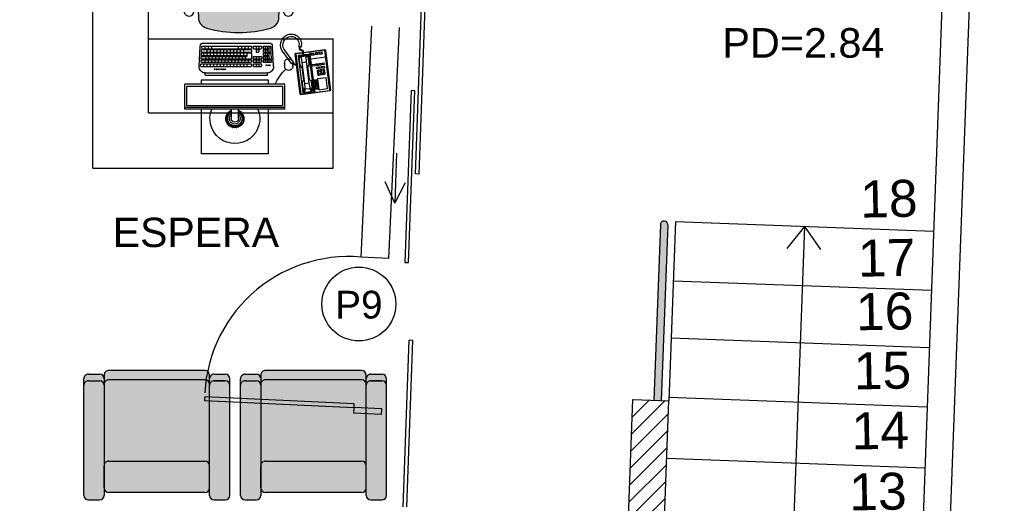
# Model space of a CAD drawing. Header units: inches. Extents: x 340 to 434, y 14 to 254.
# Tile 155 of 182: x 411.3 to 416.63, y 156.32 to 158.93. Entities that reach past the tile are written whole.
import ezdxf

# ---------------------------------------------------------------- set-up
doc = ezdxf.new("R2010")
doc.units = ezdxf.units.IN
doc.header["$MEASUREMENT"] = 0
doc.linetypes.add('HIDDEN2', pattern=[0.1875, 0.125, -0.0625])
for name, color, linetype in [('TJ-CONSTRUIR', 12, 'Continuous'), ('TJ-DEMOLIR', 30, 'HIDDEN2'), ('TJ-ESQUADRIA2', 2, 'Continuous'), ('TJ-GUARDA CORPO', 2, 'Continuous'), ('TJ-MOBILIÁRIO', 2, 'Continuous'), ('TJ-MOBILIÁRIOEXISTENTE', 2, 'Continuous'), ('TJ-PAREDE', 5, 'Continuous'), ('TJ-PILARES', 6, 'Continuous'), ('TJ-PISO', 1, 'Continuous'), ('TJ-TEXTO01', 1, 'Continuous'), ('TJ-TEXTO01 1PARA100', 1, 'Continuous'), ('TJ-TEXTO03 1PARA100', 3, 'Continuous'), ('TJ-TEXTOESQUADRIA', 200, 'Continuous'), ('TJ-VIDRO', 140, 'Continuous')]:
    doc.layers.add(name, color=color, linetype=linetype)
doc.styles.add('ARIAL', font='arial.ttf')
doc.styles.get("Standard").update_dxf_attribs({"font": 'arial.ttf'})

# ---------------------------------------------------------------- blocks, each defined once
blk = doc.blocks.new('SOFÁ 1 LUG')
at = {"layer": 'TJ-MOBILIÁRIO'}
h = blk.add_hatch(color=245, dxfattribs=at)
h.dxf.hatch_style = 1
h.paths.add_polyline_path([(-0.285, 0.015, 0.414214), (-0.31, 0.04), (-0.37, 0.04, 0.414214), (-0.395, 0.015), (-0.395, -0.58, 0.414214), (-0.37, -0.605), (-0.31, -0.605, 0.414214), (-0.285, -0.58)])
h.paths.add_polyline_path([(0.285, -0.025, 0.414214), (0.26, 0), (-0.26, 0, 0.414214), (-0.285, -0.025), (-0.285, -0.145, 0.414214), (-0.26, -0.17), (0.26, -0.17, 0.414214), (0.285, -0.145)])
h.paths.add_polyline_path([(0.395, 0.015, 0.414214), (0.37, 0.04), (0.31, 0.04, 0.414214), (0.285, 0.015), (0.285, -0.58, 0.414214), (0.31, -0.605), (0.37, -0.605, 0.414214), (0.395, -0.58)])
h.paths.add_polyline_path([(0.285, -0.145, -0.414214), (0.26, -0.17), (-0.26, -0.17, -0.414214), (-0.285, -0.145), (-0.285, -0.58), (-0.285, -0.585, 0.414214), (-0.26, -0.61), (0.26, -0.61, 0.414214), (0.285, -0.585)])
h.paths.add_polyline_path([(0.285, -0.585, -0.414214), (0.26, -0.61), (-0.26, -0.61, -0.414214), (-0.285, -0.585), (-0.285, -0.635, 0.414214), (-0.26, -0.66), (0.26, -0.66, 0.414214), (0.285, -0.635)])
h.paths.add_polyline_path([(-0.285, -0.585), (-0.285, -0.58, -0.414214), (-0.31, -0.605), (-0.37, -0.605, -0.414214), (-0.395, -0.58), (-0.395, -0.615, 0.414214), (-0.37, -0.64), (-0.31, -0.64, 0.414214), (-0.285, -0.615)])
h.paths.add_polyline_path([(0.395, -0.615), (0.395, -0.58, -0.414214), (0.37, -0.605), (0.31, -0.605, -0.414214), (0.285, -0.58), (0.285, -0.585), (0.285, -0.615, 0.414214), (0.31, -0.64), (0.37, -0.64, 0.414214)])
for p, q in [((-0.395, 0.015), (-0.395, -0.615)), ((-0.31, 0.04), (-0.37, 0.04)), ((-0.285, 0.015), (-0.285, -0.635)), ((-0.26, 0), (0.26, 0)), ((0.285, -0.635), (0.285, 0.015)), ((0.37, 0.04), (0.31, 0.04)), ((0.395, 0.015), (0.395, -0.615)), ((-0.285, -0.025), (-0.285, -0.145)), ((0.285, -0.025), (0.285, -0.145)), ((0.26, -0.17), (-0.26, -0.17)), ((-0.31, -0.605), (-0.37, -0.605)), ((-0.37, -0.605), (-0.31, -0.605)), ((-0.26, -0.61), (0.26, -0.61)), ((0.37, -0.605), (0.31, -0.605)), ((-0.31, -0.64), (-0.37, -0.64)), ((-0.26, -0.66), (0.26, -0.66)), ((0.37, -0.64), (0.31, -0.64))]:
    blk.add_line(p, q, dxfattribs=at)
for centre, start, end in [((-0.37, 0.015), 90, 180), ((-0.31, 0.015), 0, 90), ((0.31, 0.015), 90, 180), ((0.37, 0.015), 0, 90), ((-0.26, -0.025), 90, 180), ((0.26, -0.025), 0, 90), ((-0.26, -0.145), 180, 270), ((0.26, -0.145), 270, 0), ((-0.37, -0.58), 180, 270), ((-0.37, -0.58), 180, 270), ((-0.31, -0.58), 270, 0), ((-0.31, -0.58), 270, 0), ((-0.26, -0.585), 180, 270), ((-0.26, -0.585), 180, 270), ((0.26, -0.585), 270, 0), ((0.31, -0.58), 180, 270), ((0.37, -0.58), 270, 0), ((-0.37, -0.615), 180, 270), ((-0.31, -0.615), 270, 0), ((-0.26, -0.635), 180, 270), ((0.26, -0.635), 270, 0), ((0.31, -0.615), 180, 270), ((0.37, -0.615), 270, 0)]:
    blk.add_arc(centre, 0.025, start, end, dxfattribs=at)
blk = doc.blocks.new('poltrona diretor giratória')
h = blk.add_hatch(color=20)
h.set_gradient(color1=(255, 63, 0), color2=(255, 63, 0), tint=0.86, name='HEMISPHERICAL')
h.paths.add_polyline_path([(0.2192, -0.3365, 0.030126), (0.2092, -0.2515, 0.112051), (0.1795, -0.168, 0.029573), (0.1748, -0.1625, 0.071823), (0.1505, -0.1482, 0.071429), (0, -0.1266, 0.071429), (-0.1505, -0.1482, 0.071823), (-0.1748, -0.1625, 0.029573), (-0.1795, -0.168, 0.112051), (-0.2092, -0.2515, 0.030126), (-0.2192, -0.3365, 0.026966), (-0.2167, -0.4907, 0.092712), (-0.2134, -0.5016, 0.218944), (-0.1721, -0.5368, 0.069011), (0, -0.5604, 0.069011), (0.1721, -0.5368, 0.218946), (0.2134, -0.5016, 0.102563), (0.2168, -0.4895, 0.026756)])
at = {"layer": 'TJ-MOBILIÁRIO'}
for p, q in [((-0.0388, -0.1022), (-0.0388, -0.128)), ((-0.0361, -0.1021), (-0.0361, -0.1278)), ((0.0363, -0.1021), (0.0363, -0.1278)), ((0.039, -0.1022), (0.039, -0.128)), ((-0.0354, -0.1125), (-0.0354, -0.1277)), ((0.0356, -0.1125), (-0.0354, -0.1125)), ((0.0356, -0.1125), (0.0356, -0.1277)), ((-0.2297, -0.2901, 0), (-0.215, -0.2901, 0)), ((0.215, -0.29, 0), (0.2299, -0.29, 0)), ((-0.2284, -0.3331, 0), (-0.219, -0.3331, 0)), ((0.219, -0.3331, 0), (0.2286, -0.3331, 0))]:
    blk.add_line(p, q, dxfattribs=at)
at = {"layer": 'TJ-MOBILIÁRIO', "linetype": 'Continuous', "ltscale": 25.4}
for p, q in [((-0.3082, -0.3147, 0), (-0.3083, -0.3221, 0)), ((-0.2283, -0.3221, 0), (-0.2284, -0.3147, 0)), ((0.3084, -0.3147, 0), (0.3085, -0.3221, 0))]:
    blk.add_line(p, q, dxfattribs=at)
at = {"layer": 'TJ-MOBILIÁRIO'}
for centre, radius, start, end in [((0, -0.2485), 0.2485, 78.8778, 101.1222), ((0, -0.3411), 0.3164, 52.5531, 127.4469), ((-0.4729, 0.5278), 0.6763, 301.8108, 307.1601), ((-0.0414, -0.0448), 0.0407, 99.1898, 124.2903), ((0.0414, -0.0448), 0.0407, 55.7097, 80.8102), ((0.4729, 0.5278), 0.6763, 232.8399, 238.1892), ((-0.181, -0.0998), 0.015, 139.1833, 180), ((-0.1802, -0.0989), 0.0158, 182.978, 269.4431), ((0, -1.099), 1.0272, 79.2072, 100.7928), ((0, -1.3395), 1.238, 81.623, 98.377), ((0.1802, -0.0989), 0.0158, 270.5569, 357.022), ((0.181, -0.0998), 0.015, 0, 40.8167), ((-0.113, -0.2396), 0.0988, 112.3141, 128.7465), ((0, -0.6615), 0.5349, 89.9995, 106.342), ((0, -0.6615), 0.5349, 73.658, 90.0005), ((0.113, -0.2396), 0.0988, 51.2535, 67.6859), ((-0.0105, -0.2752), 0.2001, 147.6271, 173.2006), ((-0.1305, -0.2048), 0.0612, 136.3456, 143.1214), ((0.1305, -0.2048), 0.0612, 36.8786, 43.6544), ((0.0105, -0.2752), 0.2001, 6.7994, 32.3729), ((0.4905, -0.3769), 0.7109, 169.839, 176.7413), ((-0.4905, -0.3769), 0.7109, 3.2587, 10.161), ((1.2113, -0.3902), 1.4315, 177.8472, 184.0258), ((-1.2113, -0.3902), 1.4315, 355.9742, 2.1528), ((-0.1862, -0.4874), 0.0307, 186.2228, 207.4103), ((-0.1544, -0.4742), 0.065, 204.8741, 254.602), ((0.1544, -0.4742), 0.065, 285.398, 335.1259), ((0.1862, -0.4874), 0.0307, 332.5897, 353.7772), ((-0.0007, 0.0717), 0.6322, 254.3071, 270.046), ((0.0007, 0.0717), 0.6322, 269.954, 285.6929)]:
    blk.add_arc(centre, radius, start, end, dxfattribs=at)
at = {"layer": 'TJ-MOBILIÁRIO', "linetype": 'Continuous', "ltscale": 25.4}
for centre, radius, start, end in [((0.1213, -0.3243, 0), 0.4296, 170.0113, 178.7145), ((-0.2683, -0.2557, 0), 0.034, 9.9832, 170.0168), ((-0.6579, -0.3243, 0), 0.4296, 1.2855, 9.9887), ((0.6581, -0.3243, 0), 0.4296, 170.0113, 178.7145), ((0.2685, -0.2557, 0), 0.034, 9.9832, 170.0168), ((-0.1211, -0.3243, 0), 0.4296, 1.2855, 9.9887), ((0.795, -0.3253, 0), 0.5665, 178.9303, 192.8326), ((0.2592, -0.3251, 0), 0.5675, 179.7013, 192.8268), ((-0.7958, -0.3251, 0), 0.5675, 347.1732, 0.2987), ((-0.259, -0.3251, 0), 0.5675, 347.1732, 0.2987), ((-0.2683, -0.4452, 0), 0.0265, 192.8268, 347.1732), ((0.2685, -0.4452, 0), 0.0265, 192.8268, 347.1732)]:
    blk.add_arc(centre, radius, start, end, dxfattribs=at)
blk = doc.blocks.new('COMPUTER')
at = {"layer": 'TJ-MOBILIÁRIO', "linetype": 'Continuous'}
for p, q in [((0.4653, 0.134), (0.4836, 0.134)), ((0.2336, 0.0906), (0.2336, -0.4494)), ((0.2336, 0.0906), (0.3677, 0.0906)), ((0.3677, 0.0906), (0.3677, -0.4494)), ((0.4836, 0.0897), (0.4653, 0.0897)), ((0.4641, 0.0296), (0.574, 0.0237)), ((0.5905, -0.3503), (0.5905, 0.0072)), ((0.4176, -0.3398), (0.4176, -0.0033)), ((0.4176, -0.0033), (0.4294, -0.0033)), ((0.4294, -0.3398), (0.4294, -0.0033)), ((0.4176, -0.3398), (0.4294, -0.3398)), ((0.4641, -0.3727), (0.574, -0.3668)), ((0.2336, -0.4494), (0.3677, -0.4494))]:
    blk.add_line(p, q, dxfattribs=at)
at = {"layer": 'TJ-MOBILIÁRIO', "color": 1, "linetype": 'Continuous'}
for p, q in [((0.2422, 0.0906), (0.2422, -0.4494)), ((0.2517, 0.0806), (0.2517, -0.4394)), ((0.2517, 0.0806), (0.3556, 0.0806)), ((0.3556, 0.0806), (0.3556, -0.4394)), ((0.4873, -0.0239), (0.4873, 0.0176)), ((0.5005, 0.0047), (0.4873, 0.0047)), ((0.4893, 0.0195), (0.4987, 0.019)), ((0.5005, -0.0239), (0.5005, 0.0171)), ((0.5055, -0.0239), (0.5055, 0.0166)), ((0.537, 0.0047), (0.5055, 0.0047)), ((0.5075, 0.0185), (0.5352, 0.017)), ((0.5187, -0.0239), (0.5187, 0.0047)), ((0.5238, -0.0239), (0.5238, 0.0047)), ((0.537, -0.0239), (0.537, 0.0151)), ((0.5421, -0.0239), (0.5421, 0.0146)), ((0.5735, 0.0047), (0.5421, 0.0047)), ((0.544, 0.0165), (0.5718, 0.015)), ((0.5553, -0.0239), (0.5553, 0.0047)), ((0.5603, -0.0239), (0.5603, 0.0047)), ((0.5735, -0.0239), (0.5735, 0.0131)), ((0.4645, -0.078), (0.4645, -0.0372)), ((0.4777, -0.0502), (0.4645, -0.0502)), ((0.4758, -0.0353), (0.4664, -0.0353)), ((0.4777, -0.078), (0.4777, -0.0372)), ((0.5005, -0.0054), (0.4873, -0.0054)), ((0.5005, -0.0156), (0.4873, -0.0156)), ((0.4873, -0.078), (0.4873, -0.0372)), ((0.5005, -0.0502), (0.4873, -0.0502)), ((0.4986, -0.0257), (0.4892, -0.0257)), ((0.4986, -0.0353), (0.4892, -0.0353)), ((0.5005, -0.078), (0.5005, -0.0372)), ((0.5187, -0.0054), (0.5055, -0.0054)), ((0.5187, -0.0156), (0.5055, -0.0156)), ((0.5055, -0.078), (0.5055, -0.0372)), ((0.5187, -0.0502), (0.5055, -0.0502)), ((0.5169, -0.0257), (0.5074, -0.0257)), ((0.5169, -0.0353), (0.5074, -0.0353)), ((0.5187, -0.078), (0.5187, -0.0372)), ((0.537, -0.0054), (0.5238, -0.0054)), ((0.537, -0.0156), (0.5238, -0.0156)), ((0.5351, -0.0257), (0.5257, -0.0257)), ((0.5553, -0.0054), (0.5421, -0.0054)), ((0.5553, -0.0156), (0.5421, -0.0156)), ((0.5421, -0.0631), (0.5421, -0.052)), ((0.5534, -0.0257), (0.5439, -0.0257)), ((0.5534, -0.0502), (0.5439, -0.0502)), ((0.5553, -0.0631), (0.5553, -0.052)), ((0.5735, -0.0054), (0.5603, -0.0054)), ((0.5735, -0.0156), (0.5603, -0.0156)), ((0.5603, -0.078), (0.5603, -0.0372)), ((0.5735, -0.0502), (0.5603, -0.0502)), ((0.5717, -0.0257), (0.5622, -0.0257)), ((0.5717, -0.0353), (0.5622, -0.0353)), ((0.5735, -0.078), (0.5735, -0.0372)), ((0.4777, -0.065), (0.4645, -0.065)), ((0.4645, -0.3627), (0.4645, -0.0913)), ((0.4758, -0.0798), (0.4664, -0.0798)), ((0.4758, -0.0894), (0.4664, -0.0894)), ((0.4777, -0.3622), (0.4777, -0.0913)), ((0.5005, -0.065), (0.4873, -0.065)), ((0.4873, -0.3607), (0.4873, -0.0913)), ((0.4986, -0.0798), (0.4892, -0.0798)), ((0.4986, -0.0894), (0.4892, -0.0894)), ((0.5005, -0.3602), (0.5005, -0.0913)), ((0.5187, -0.065), (0.5055, -0.065)), ((0.5055, -0.3597), (0.5055, -0.0913)), ((0.5169, -0.0798), (0.5074, -0.0798)), ((0.5351, -0.0894), (0.5074, -0.0894)), ((0.537, -0.3582), (0.537, -0.0913)), ((0.5421, -0.3577), (0.5421, -0.0913)), ((0.5534, -0.065), (0.5439, -0.065)), ((0.5534, -0.0894), (0.5439, -0.0894)), ((0.5553, -0.3572), (0.5553, -0.0913)), ((0.5735, -0.065), (0.5603, -0.065)), ((0.5603, -0.3568), (0.5603, -0.0913)), ((0.5717, -0.0798), (0.5622, -0.0798)), ((0.5717, -0.0894), (0.5622, -0.0894)), ((0.5735, -0.3562), (0.5735, -0.0913)), ((0.1374, -0.1616), (0.1369, -0.1594)), ((0.1419, -0.1571), (0.1441, -0.1549)), ((0.1427, -0.1601), (0.1419, -0.1571)), ((0.1471, -0.1557), (0.1441, -0.1549)), ((0.1455, -0.1497), (0.1448, -0.1471)), ((0.1485, -0.1505), (0.1455, -0.1497)), ((0.1457, -0.161), (0.1479, -0.1587)), ((0.1499, -0.1453), (0.1471, -0.1445)), ((0.1479, -0.1587), (0.1471, -0.1557)), ((0.1485, -0.1505), (0.1507, -0.1483)), ((0.1507, -0.1483), (0.1499, -0.1453)), ((0.1551, -0.1439), (0.1573, -0.1417)), ((0.1559, -0.1469), (0.1551, -0.1439)), ((0.1589, -0.1477), (0.1559, -0.1469)), ((0.1603, -0.1425), (0.1573, -0.1417)), ((0.1587, -0.1364), (0.1586, -0.1361)), ((0.1617, -0.1372), (0.1587, -0.1364)), ((0.1593, -0.1474), (0.1612, -0.1455)), ((0.1612, -0.1455), (0.1603, -0.1425)), ((0.1617, -0.1372), (0.164, -0.135)), ((0.164, -0.135), (0.1636, -0.1337)), ((0.1656, -0.1411), (0.1678, -0.1389)), ((0.1662, -0.1435), (0.1656, -0.1411)), ((0.1708, -0.1397), (0.1678, -0.1389)), ((0.1692, -0.1336), (0.1688, -0.132)), ((0.1722, -0.1344), (0.1692, -0.1336)), ((0.1713, -0.1417), (0.1708, -0.1397)), ((0.1722, -0.1344), (0.1744, -0.1322)), ((0.1744, -0.1322), (0.174, -0.1309)), ((0.176, -0.1383), (0.1782, -0.1361)), ((0.1767, -0.1406), (0.176, -0.1383)), ((0.1813, -0.1369), (0.1782, -0.1361)), ((0.1796, -0.1308), (0.1795, -0.1303)), ((0.1827, -0.1316), (0.1796, -0.1308)), ((0.1821, -0.1399), (0.1813, -0.1369)), ((0.1817, -0.1403), (0.1821, -0.1399)), ((0.1827, -0.1316), (0.184, -0.1303)), ((0.1865, -0.1355), (0.1887, -0.1333)), ((0.1873, -0.1385), (0.1865, -0.1355)), ((0.1903, -0.1393), (0.1873, -0.1385)), ((0.1917, -0.1341), (0.1887, -0.1333)), ((0.1903, -0.1393), (0.1925, -0.1371)), ((0.1925, -0.1371), (0.1917, -0.1341)), ((0.1948, -0.1425), (0.1964, -0.1409)), ((0.1994, -0.1417), (0.1964, -0.1409)), ((0.1969, -0.1327), (0.197, -0.1326)), ((0.1978, -0.1357), (0.1969, -0.1327)), ((0.2008, -0.1365), (0.1978, -0.1357)), ((0.2002, -0.1447), (0.1994, -0.1417)), ((0.2001, -0.1448), (0.2002, -0.1447)), ((0.2008, -0.1365), (0.2025, -0.1348)), ((0.2046, -0.1403), (0.2068, -0.1381)), ((0.2054, -0.1433), (0.2046, -0.1403)), ((0.2084, -0.1441), (0.2054, -0.1433)), ((0.2096, -0.1389), (0.2068, -0.1381)), ((0.207, -0.1494), (0.2069, -0.1493)), ((0.2071, -0.1495), (0.207, -0.1494)), ((0.2084, -0.1441), (0.2106, -0.1419)), ((0.2106, -0.1419), (0.2099, -0.139)), ((0.2123, -0.148), (0.2145, -0.1458)), ((0.2131, -0.151), (0.2123, -0.148)), ((0.2161, -0.1518), (0.2131, -0.151)), ((0.2147, -0.157), (0.2138, -0.1568)), ((0.2175, -0.1466), (0.2145, -0.1458)), ((0.2152, -0.1589), (0.2147, -0.157)), ((0.2161, -0.1518), (0.2183, -0.1496)), ((0.2183, -0.1496), (0.2175, -0.1466)), ((0.2199, -0.1556), (0.2221, -0.1534)), ((0.2207, -0.1586), (0.2199, -0.1556)), ((0.2237, -0.1595), (0.2207, -0.1586)), ((0.2238, -0.1539), (0.2221, -0.1534)), ((0.2237, -0.1595), (0.2258, -0.1574)), ((0.4777, -0.1141), (0.4645, -0.1141)), ((0.4777, -0.1322), (0.4645, -0.1322)), ((0.4777, -0.1502), (0.4645, -0.1502)), ((0.5005, -0.1076), (0.4873, -0.1076)), ((0.5005, -0.1256), (0.4873, -0.1256)), ((0.5005, -0.1437), (0.4873, -0.1437)), ((0.5187, -0.1236), (0.5055, -0.1236)), ((0.5187, -0.1393), (0.5055, -0.1393)), ((0.5187, -0.1574), (0.5055, -0.1574)), ((0.5187, -0.3592), (0.5187, -0.1141)), ((0.537, -0.1141), (0.5187, -0.1141)), ((0.5238, -0.3587), (0.5238, -0.1141)), ((0.537, -0.1322), (0.5238, -0.1322)), ((0.537, -0.1502), (0.5238, -0.1502)), ((0.5553, -0.1322), (0.5421, -0.1322)), ((0.5553, -0.1502), (0.5421, -0.1502)), ((0.5735, -0.1072), (0.5603, -0.1072)), ((0.5735, -0.1252), (0.5603, -0.1252)), ((0.5735, -0.1433), (0.5603, -0.1433)), ((0.133, -0.1737), (0.1346, -0.172)), ((0.1335, -0.1885), (0.1357, -0.1863)), ((0.1343, -0.1915), (0.1335, -0.1886)), ((0.1338, -0.169), (0.1337, -0.169)), ((0.1346, -0.172), (0.1338, -0.169)), ((0.1373, -0.1923), (0.1343, -0.1915)), ((0.1352, -0.1638), (0.1374, -0.1616)), ((0.1352, -0.1638), (0.1352, -0.1637)), ((0.1387, -0.1871), (0.1357, -0.1863)), ((0.1363, -0.178), (0.1385, -0.1758)), ((0.1371, -0.1811), (0.1363, -0.178)), ((0.1401, -0.1819), (0.1371, -0.1811)), ((0.1373, -0.1923), (0.1395, -0.1901)), ((0.1415, -0.1766), (0.1385, -0.1758)), ((0.1395, -0.1901), (0.1387, -0.1871)), ((0.1391, -0.1676), (0.1413, -0.1654)), ((0.1399, -0.1706), (0.1391, -0.1676)), ((0.1398, -0.2051), (0.1405, -0.2044)), ((0.1429, -0.1714), (0.1399, -0.1706)), ((0.1401, -0.1819), (0.1423, -0.1797)), ((0.1435, -0.2052), (0.1405, -0.2044)), ((0.1411, -0.1962), (0.1433, -0.1939)), ((0.1419, -0.1992), (0.1411, -0.1962)), ((0.1443, -0.1662), (0.1413, -0.1654)), ((0.1423, -0.1797), (0.1415, -0.1766)), ((0.1449, -0.2), (0.1419, -0.1992)), ((0.1457, -0.161), (0.1427, -0.1601)), ((0.1429, -0.1714), (0.1436, -0.1707)), ((0.143, -0.2096), (0.1443, -0.2082)), ((0.1457, -0.1946), (0.1433, -0.1939)), ((0.1443, -0.2082), (0.1435, -0.2052)), ((0.1446, -0.1672), (0.1443, -0.1662)), ((0.1449, -0.2), (0.1471, -0.1978)), ((0.1465, -0.2137), (0.1482, -0.2121)), ((0.1471, -0.1978), (0.1471, -0.1977)), ((0.1512, -0.2129), (0.1482, -0.2121)), ((0.1488, -0.2038), (0.1501, -0.2025)), ((0.1496, -0.2068), (0.1488, -0.2038)), ((0.1526, -0.2076), (0.1496, -0.2068)), ((0.152, -0.2159), (0.1512, -0.2129)), ((0.1526, -0.2076), (0.1536, -0.2066)), ((0.1564, -0.2115), (0.1576, -0.2103)), ((0.1572, -0.2145), (0.1564, -0.2115)), ((0.1818, -0.1603), (0.2336, -0.1603)), ((0.2336, -0.1986), (0.1818, -0.1986)), ((0.2067, -0.2109), (0.2064, -0.2099)), ((0.2097, -0.2117), (0.2067, -0.2109)), ((0.2097, -0.2117), (0.2119, -0.2095)), ((0.2111, -0.2065), (0.2103, -0.2063)), ((0.2119, -0.2095), (0.2111, -0.2065)), ((0.2164, -0.2051), (0.2186, -0.2029)), ((0.2172, -0.2081), (0.2164, -0.2051)), ((0.2202, -0.2089), (0.2172, -0.2081)), ((0.2216, -0.2037), (0.2186, -0.2029)), ((0.2202, -0.2089), (0.2224, -0.2067)), ((0.2224, -0.2067), (0.2216, -0.2037)), ((0.4777, -0.1683), (0.4645, -0.1683)), ((0.4777, -0.1864), (0.4645, -0.1864)), ((0.4777, -0.2044), (0.4645, -0.2044)), ((0.5005, -0.1618), (0.4873, -0.1618)), ((0.5005, -0.1798), (0.4873, -0.1798)), ((0.5005, -0.1979), (0.4873, -0.1979)), ((0.5187, -0.1754), (0.5055, -0.1754)), ((0.5187, -0.1935), (0.5055, -0.1935)), ((0.5187, -0.2116), (0.5055, -0.2116)), ((0.537, -0.1683), (0.5238, -0.1683)), ((0.537, -0.1864), (0.5238, -0.1864)), ((0.537, -0.2044), (0.5238, -0.2044)), ((0.5553, -0.1683), (0.5421, -0.1683)), ((0.5553, -0.1864), (0.5421, -0.1864)), ((0.5553, -0.2044), (0.5421, -0.2044)), ((0.5735, -0.1613), (0.5603, -0.1613)), ((0.1505, -0.2174), (0.152, -0.2159)), ((0.1549, -0.2206), (0.1558, -0.2197)), ((0.1588, -0.2205), (0.1558, -0.2197)), ((0.1602, -0.2153), (0.1572, -0.2145)), ((0.1596, -0.2233), (0.1588, -0.2205)), ((0.1602, -0.2153), (0.1622, -0.2134)), ((0.1641, -0.2191), (0.1663, -0.2169)), ((0.1649, -0.2221), (0.1641, -0.2191)), ((0.1679, -0.2229), (0.1649, -0.2221)), ((0.1693, -0.2177), (0.1663, -0.2169)), ((0.1679, -0.2229), (0.1701, -0.2207)), ((0.1701, -0.2207), (0.1693, -0.2177)), ((0.1717, -0.2268), (0.1739, -0.2246)), ((0.172, -0.2276), (0.1717, -0.2268)), ((0.177, -0.2254), (0.1739, -0.2246)), ((0.1753, -0.2193), (0.175, -0.218)), ((0.1784, -0.2201), (0.1753, -0.2193)), ((0.1778, -0.2284), (0.177, -0.2254)), ((0.1777, -0.2285), (0.1778, -0.2284)), ((0.1784, -0.2201), (0.1799, -0.2186)), ((0.1822, -0.224), (0.1844, -0.2218)), ((0.183, -0.227), (0.1822, -0.224)), ((0.186, -0.2278), (0.183, -0.227)), ((0.1874, -0.2226), (0.1844, -0.2218)), ((0.186, -0.2278), (0.1882, -0.2256)), ((0.1882, -0.2256), (0.1874, -0.2226)), ((0.1926, -0.2212), (0.1948, -0.219)), ((0.1934, -0.2242), (0.1926, -0.2212)), ((0.1965, -0.225), (0.1934, -0.2242)), ((0.1979, -0.2198), (0.1948, -0.219)), ((0.1965, -0.225), (0.1987, -0.2228)), ((0.1987, -0.2228), (0.1979, -0.2198)), ((0.1993, -0.2145), (0.1992, -0.2145)), ((0.1993, -0.2145), (0.1993, -0.2145)), ((0.2031, -0.2184), (0.2053, -0.2162)), ((0.2039, -0.2214), (0.2031, -0.2184)), ((0.2064, -0.222), (0.2039, -0.2214)), ((0.2083, -0.217), (0.2053, -0.2162)), ((0.2081, -0.221), (0.2091, -0.22)), ((0.2091, -0.22), (0.2083, -0.217)), ((0.2136, -0.2156), (0.2158, -0.2134)), ((0.2139, -0.2167), (0.2136, -0.2156)), ((0.2171, -0.2137), (0.2158, -0.2134)), ((0.4777, -0.2225), (0.4645, -0.2225)), ((0.4777, -0.2405), (0.4645, -0.2405)), ((0.4777, -0.2586), (0.4645, -0.2586)), ((0.5005, -0.2159), (0.4873, -0.2159)), ((0.5005, -0.234), (0.4873, -0.234)), ((0.5005, -0.2521), (0.4873, -0.2521)), ((0.5187, -0.2296), (0.5055, -0.2296)), ((0.5187, -0.2477), (0.5055, -0.2477)), ((0.5187, -0.2657), (0.5055, -0.2657)), ((0.537, -0.2225), (0.5238, -0.2225)), ((0.537, -0.2405), (0.5238, -0.2405)), ((0.537, -0.2586), (0.5238, -0.2586)), ((0.5553, -0.2225), (0.5421, -0.2225)), ((0.5553, -0.2405), (0.5421, -0.2405)), ((0.5553, -0.2586), (0.5421, -0.2586)), ((0.4777, -0.2767), (0.4645, -0.2767)), ((0.4777, -0.2947), (0.4645, -0.2947)), ((0.4777, -0.3128), (0.4645, -0.3128)), ((0.5005, -0.2701), (0.4873, -0.2701)), ((0.5005, -0.2882), (0.4873, -0.2882)), ((0.5005, -0.3062), (0.4873, -0.3062)), ((0.5187, -0.2838), (0.5055, -0.2838)), ((0.5187, -0.3019), (0.5055, -0.3019)), ((0.537, -0.2767), (0.5238, -0.2767)), ((0.537, -0.2947), (0.5238, -0.2947)), ((0.537, -0.3128), (0.5238, -0.3128)), ((0.5553, -0.2767), (0.5421, -0.2767)), ((0.5553, -0.2947), (0.5421, -0.2947)), ((0.5553, -0.3128), (0.5421, -0.3128)), ((0.5735, -0.3058), (0.5603, -0.3058)), ((0.4777, -0.3308), (0.4645, -0.3308)), ((0.4777, -0.3491), (0.4645, -0.3491)), ((0.4665, -0.3645), (0.4759, -0.364)), ((0.5005, -0.3243), (0.4873, -0.3243)), ((0.5005, -0.3426), (0.4873, -0.3426)), ((0.4893, -0.3626), (0.4987, -0.3621)), ((0.5187, -0.3199), (0.5055, -0.3199)), ((0.5187, -0.338), (0.5055, -0.338)), ((0.5075, -0.3616), (0.517, -0.3611)), ((0.537, -0.3308), (0.5238, -0.3308)), ((0.537, -0.3491), (0.5238, -0.3491)), ((0.5258, -0.3606), (0.5352, -0.3601)), ((0.5553, -0.3308), (0.5421, -0.3308)), ((0.544, -0.3596), (0.5535, -0.3591)), ((0.5735, -0.3239), (0.5603, -0.3239)), ((0.5735, -0.3422), (0.5603, -0.3422)), ((0.5623, -0.3586), (0.5718, -0.3581)), ((0.2517, -0.4394), (0.3556, -0.4394))]:
    blk.add_line(p, q, dxfattribs=at)
at = {"layer": 'TJ-MOBILIÁRIO', "linetype": 'Continuous'}
for points in [[(0.2336, 0), (-0.0087, 0), (-0.0087, -0.36), (0.2336, -0.36)], [(0.3677, -0.36), (0.3913, -0.36), (0.3913, 0), (0.3677, 0)]]:
    blk.add_lwpolyline(points, dxfattribs=at)
at = {"layer": 'TJ-MOBILIÁRIO', "color": 1, "linetype": 'Continuous'}
for centre in [(0.4702, 0.0097), (0.4702, 0.0002), (0.4702, -0.0094), (0.4487, -0.2314), (0.4487, -0.241), (0.4487, -0.2505), (0.4487, -0.2601), (0.4487, -0.2697), (0.4487, -0.2793), (0.4487, -0.2888)]:
    blk.add_circle(centre, 0.0022, dxfattribs=at)
at = {"layer": 'TJ-MOBILIÁRIO', "linetype": 'Continuous'}
for centre, radius, start, end in [((0.4653, 0.1119), 0.0222, 65.5382, 294.4618), ((0.4836, 0.1119), 0.0222, 245.5382, 114.4618), ((0.4624, -0.0033), 0.033, 86.9059, 180), ((0.574, 0.0072), 0.0165, 0, 90), ((0.1818, -0.1794), 0.135, 67.4598, 292.5402), ((0.4624, -0.3398), 0.033, 180, 273.0941), ((0.574, -0.3503), 0.0165, 270, 0)]:
    blk.add_arc(centre, radius, start, end, dxfattribs=at)
at = {"layer": 'TJ-MOBILIÁRIO', "color": 1, "linetype": 'Continuous'}
for centre, radius, start, end in [((0.4892, 0.0176), 0.00187, 86.9059, 180), ((0.4986, 0.0171), 0.00187, 360, 86.9059), ((0.5074, 0.0166), 0.00187, 86.9059, 180), ((0.5351, 0.0151), 0.00187, 360, 86.9059), ((0.5439, 0.0146), 0.00187, 86.9059, 180), ((0.5717, 0.0131), 0.00187, 360, 86.9059), ((0.4664, -0.0372), 0.00187, 90, 180), ((0.4758, -0.0372), 0.00187, 360, 90), ((0.4892, -0.0239), 0.00187, 180, 270), ((0.4892, -0.0372), 0.00187, 90, 180), ((0.4986, -0.0239), 0.00187, 270, 360), ((0.4986, -0.0372), 0.00187, 360, 90), ((0.5074, -0.0239), 0.00187, 180, 270), ((0.5074, -0.0372), 0.00187, 90, 180), ((0.5169, -0.0239), 0.00187, 270, 360), ((0.5169, -0.0372), 0.00187, 360, 90), ((0.5257, -0.0239), 0.00187, 180, 270), ((0.5351, -0.0239), 0.00187, 270, 360), ((0.5439, -0.0239), 0.00187, 180, 270), ((0.5439, -0.052), 0.00187, 90, 180), ((0.5534, -0.0239), 0.00187, 270, 360), ((0.5534, -0.052), 0.00187, 360, 90), ((0.5622, -0.0239), 0.00187, 180, 270), ((0.5622, -0.0372), 0.00187, 90, 180), ((0.5717, -0.0239), 0.00187, 270, 360), ((0.5717, -0.0372), 0.00187, 360, 90), ((0.4664, -0.078), 0.00187, 180, 270), ((0.4664, -0.0913), 0.00187, 90, 180), ((0.4758, -0.078), 0.00187, 270, 360), ((0.4758, -0.0913), 0.00187, 360, 90), ((0.4892, -0.078), 0.00187, 180, 270), ((0.4892, -0.0913), 0.00187, 90, 180), ((0.4986, -0.078), 0.00187, 270, 360), ((0.4986, -0.0913), 0.00187, 360, 90), ((0.5074, -0.078), 0.00187, 180, 270), ((0.5074, -0.0913), 0.00187, 90, 180), ((0.5169, -0.078), 0.00187, 270, 360), ((0.5351, -0.0913), 0.00187, 360, 90), ((0.5439, -0.0631), 0.00187, 180, 270), ((0.5439, -0.0913), 0.00187, 90, 180), ((0.5534, -0.0631), 0.00187, 270, 360), ((0.5534, -0.0913), 0.00187, 360, 90), ((0.5622, -0.078), 0.00187, 180, 270), ((0.5622, -0.0913), 0.00187, 90, 180), ((0.5717, -0.078), 0.00187, 270, 360), ((0.5717, -0.0913), 0.00187, 360, 90), ((0.1818, -0.1794), 0.0492, 22.9581, 337.0419), ((0.1818, -0.1794), 0.0392, 29.3143, 330.6857), ((0.1818, -0.1794), 0.0292, 41.0987, 318.9013), ((0.1818, -0.1794), 0.0192, 90, 270), ((0.4664, -0.3627), 0.00187, 180, 273.0941), ((0.4758, -0.3622), 0.00187, 273.0941, 360), ((0.4892, -0.3607), 0.00187, 180, 273.0941), ((0.4986, -0.3602), 0.00187, 273.0941, 360), ((0.5074, -0.3597), 0.00187, 180, 273.0941), ((0.5169, -0.3592), 0.00187, 273.0941, 360), ((0.5257, -0.3587), 0.00187, 180, 273.0941), ((0.5351, -0.3582), 0.00187, 273.0941, 360), ((0.5439, -0.3577), 0.00187, 180, 273.0941), ((0.5534, -0.3572), 0.00187, 273.0941, 360), ((0.5622, -0.3568), 0.00187, 180, 273.0941), ((0.5717, -0.3562), 0.00187, 273.0941, 360)]:
    blk.add_arc(centre, radius, start, end, dxfattribs=at)
blk.add_open_spline([(0.3677, 0.0387), (0.3991, 0.0524), (0.4272, 0.0715), (0.4497, 0.0961)], degree=3, dxfattribs=at)
blk = doc.blocks.new('TELEFONE')
at = {"color": 253}
for p, q in [((-0.0841, 0.2191), (-0.0841, 0)), ((-0.1508, 0.1528), (-0.1436, 0.1528)), ((-0.1009, 0.1528), (-0.0905, 0.1528)), ((-0.1508, 0.0738), (-0.1389, 0.0738)), ((-0.1056, 0.0738), (-0.0905, 0.0738)), ((-0.0032, 0.0381), (-0.0841, 0.0381)), ((-0.0794, 0.0175), (-0.0778, 0.0159)), ((-0.0778, 0.0095), (-0.0794, 0.0079)), ((-0.0651, 0.0159), (-0.0635, 0.0175)), ((-0.0651, 0.0095), (-0.0635, 0.0079)), ((-0.0572, 0.0175), (-0.0556, 0.0159)), ((-0.0556, 0.0095), (-0.0572, 0.0079)), ((-0.0429, 0.0159), (-0.0413, 0.0175)), ((-0.0429, 0.0095), (-0.0413, 0.0079)), ((-0.0349, 0.0175), (-0.0333, 0.0159)), ((-0.0333, 0.0095), (-0.0349, 0.0079)), ((-0.0206, 0.0159), (-0.0191, 0.0175)), ((-0.0191, 0.0079), (-0.0206, 0.0095))]:
    blk.add_line(p, q, dxfattribs=at)
at = {"color": 1}
for p, q in [((-0.1479, 0.2055), (-0.136, 0.1919)), ((-0.1415, 0.2119), (-0.1328, 0.1951)), ((-0.1355, 0.1647), (-0.1089, 0.1647)), ((-0.1116, 0.1951), (-0.103, 0.2119)), ((-0.1084, 0.1919), (-0.0966, 0.2055)), ((-0.1904, 0.049), (-0.2263, -0.0154)), ((-0.1794, 0.0429), (-0.2156, -0.0222)), ((-0.186, 0.0502), (-0.1806, 0.0472)), ((-0.136, 0.0225), (-0.1479, 0.0207)), ((-0.1328, 0.0192), (-0.1415, 0.0143)), ((-0.1355, 0.0496), (-0.1089, 0.0496)), ((-0.1116, 0.0192), (-0.103, 0.0143)), ((-0.1084, 0.0225), (-0.0966, 0.0207)), ((-0.1331, -0.0323), (-0.1386, -0.0352))]:
    blk.add_line(p, q, dxfattribs=at)
for points in [[(-0.1202, -0.0032), (-0.0032, -0.0032), (0, 0), (0, 0.2191), (-0.0032, 0.2223), (-0.1619, 0.2223), (-0.1651, 0.2191), (-0.1651, 0), (-0.1619, -0.0032), (-0.1242, -0.0032)], [(-0.1619, 0.2223), (-0.1619, 0.2191), (-0.1651, 0.2191)], [(-0.0032, 0.2223), (-0.0032, 0.2191), (0, 0.2191)], [(-0.1619, -0.0032), (-0.1619, 0), (-0.1651, 0)], [(-0.0032, -0.0032), (-0.0032, 0), (0, 0)]]:
    blk.add_lwpolyline(points, dxfattribs=at)
at = {"color": 253}
blk.add_lwpolyline([(-0.1242, 0), (-0.1619, 0), (-0.1619, 0.2191), (-0.0032, 0.2191), (-0.0032, 0), (-0.1202, 0)], dxfattribs=at)
blk.add_lwpolyline([(-0.1246, 0.0111), (-0.1476, 0.0111, -0.414214), (-0.1508, 0.0143), (-0.1508, 0.2119, -0.414214), (-0.1476, 0.2151), (-0.0937, 0.2151, -0.414214), (-0.0905, 0.2119), (-0.0905, 0.0143, -0.414214), (-0.0937, 0.0111), (-0.1199, 0.0111)], format="xyb", dxfattribs=at)
at = {"color": 1}
for points in [[(-0.1246, 0.0143), (-0.1415, 0.0143, -0.415494), (-0.1479, 0.0207), (-0.1477, 0.0633, -0.197108), (-0.1468, 0.0655), (-0.1396, 0.0727, 0.198243), (-0.1387, 0.0749), (-0.1387, 0.1456, 0.170212), (-0.1394, 0.1476), (-0.147, 0.1571, -0.169189), (-0.1477, 0.1591), (-0.1479, 0.2055, -0.415379), (-0.1415, 0.2119), (-0.103, 0.2119, -0.415379), (-0.0966, 0.2055), (-0.0968, 0.1591, -0.169189), (-0.0975, 0.1571), (-0.1051, 0.1476, 0.170212), (-0.1058, 0.1456), (-0.1058, 0.0749, 0.198243), (-0.1048, 0.0727), (-0.0977, 0.0655, -0.197108), (-0.0968, 0.0633), (-0.0966, 0.0207, -0.415494), (-0.103, 0.0143), (-0.1199, 0.0143)], [(-0.1376, -0.0347), (-0.1391, -0.0317, -0.479112), (-0.1283, -0.0142, 0.395392), (-0.1242, -0.0098), (-0.1242, 0.0007)], [(-0.1341, -0.0328), (-0.1355, -0.0301, -0.467761), (-0.1279, -0.0181, 0.39019), (-0.1202, -0.0098), (-0.1202, 0.0007)]]:
    blk.add_lwpolyline(points, format="xyb", dxfattribs=at)
for points in [[(-0.1328, 0.0192, -0.419696), (-0.136, 0.0225), (-0.1355, 0.0496), (-0.1355, 0.1647), (-0.136, 0.1919, -0.419696), (-0.1328, 0.1951), (-0.1116, 0.1951, -0.419696), (-0.1084, 0.1919), (-0.1089, 0.1647), (-0.1089, 0.0496), (-0.1084, 0.0225, -0.419696), (-0.1116, 0.0192)], [(-0.1246, 0.0007), (-0.1246, 0.0156, -1), (-0.1199, 0.0156), (-0.1199, 0.0007)]]:
    blk.add_lwpolyline(points, format="xyb", close=True, dxfattribs=at)
at = {"color": 253}
for points in [[(-0.0667, 0.2042), (-0.0794, 0.2042), (-0.0794, 0.1993), (-0.0667, 0.1993)], [(-0.0667, 0.1898), (-0.0794, 0.1898), (-0.0794, 0.1947), (-0.0667, 0.1947)], [(-0.0667, 0.1803), (-0.0794, 0.1803), (-0.0794, 0.1851), (-0.0667, 0.1851)], [(-0.0667, 0.1756), (-0.0794, 0.1756), (-0.0794, 0.1707), (-0.0667, 0.1707)], [(-0.0667, 0.1661), (-0.0794, 0.1661), (-0.0794, 0.1612), (-0.0667, 0.1612)], [(-0.0619, 0.208), (-0.0159, 0.208), (-0.0159, 0.1492), (-0.0619, 0.1492)], [(-0.0667, 0.1566), (-0.0794, 0.1566), (-0.0794, 0.1517), (-0.0667, 0.1517)], [(-0.0587, 0.1296), (-0.0492, 0.1296), (-0.0492, 0.1203), (-0.0587, 0.1203)], [(-0.0587, 0.1121), (-0.0492, 0.1121), (-0.0492, 0.1029), (-0.0587, 0.1029)], [(-0.0429, 0.1296), (-0.0333, 0.1296), (-0.0333, 0.1203), (-0.0429, 0.1203)], [(-0.0429, 0.1121), (-0.0333, 0.1121), (-0.0333, 0.1029), (-0.0429, 0.1029)], [(-0.027, 0.1296), (-0.0175, 0.1296), (-0.0175, 0.1203), (-0.027, 0.1203)], [(-0.027, 0.1121), (-0.0175, 0.1121), (-0.0175, 0.1029), (-0.027, 0.1029)], [(-0.081, 0.0679), (-0.0683, 0.0679), (-0.0683, 0.0772), (-0.081, 0.0772)], [(-0.0587, 0.0854), (-0.0492, 0.0854), (-0.0492, 0.0947), (-0.0587, 0.0947)], [(-0.0587, 0.0679), (-0.0492, 0.0679), (-0.0492, 0.0772), (-0.0587, 0.0772)], [(-0.0429, 0.0854), (-0.0333, 0.0854), (-0.0333, 0.0947), (-0.0429, 0.0947)], [(-0.0429, 0.0679), (-0.0333, 0.0679), (-0.0333, 0.0772), (-0.0429, 0.0772)], [(-0.027, 0.0854), (-0.0175, 0.0854), (-0.0175, 0.0947), (-0.027, 0.0947)], [(-0.027, 0.0679), (-0.0175, 0.0679), (-0.0175, 0.0772), (-0.027, 0.0772)], [(-0.0794, 0.0175), (-0.0635, 0.0175), (-0.0635, 0.0079), (-0.0794, 0.0079)], [(-0.0778, 0.0159), (-0.0651, 0.0159), (-0.0651, 0.0095), (-0.0778, 0.0095)], [(-0.0572, 0.0175), (-0.0413, 0.0175), (-0.0413, 0.0079), (-0.0572, 0.0079)], [(-0.0556, 0.0159), (-0.0429, 0.0159), (-0.0429, 0.0095), (-0.0556, 0.0095)], [(-0.0349, 0.0175), (-0.0191, 0.0175), (-0.0191, 0.0079), (-0.0349, 0.0079)], [(-0.0333, 0.0159), (-0.0206, 0.0159), (-0.0206, 0.0095), (-0.0333, 0.0095)]]:
    blk.add_lwpolyline(points, close=True, dxfattribs=at)
at = {"color": 1}
for centre, radius, start, end in [((-0.161, 0.0321), 0.0299, 97.9594, 143.8908), ((-0.161, 0.0321), 0.0259, 99.1969, 142.807), ((-0.1876, 0.0474), 0.00319, 60.8746, 150.8746), ((-0.1822, 0.0444), 0.00319, 330.8746, 60.8746), ((-0.1772, -0.0501), 0.0601, 144.7235, 257.3747), ((-0.1772, -0.0501), 0.0475, 143.9541, 257.3747), ((-0.1785, -0.0557), 0.0544, 257.3747, 23.6691), ((-0.1785, -0.0557), 0.0418, 257.3747, 23.1732), ((-0.1372, -0.038), 0.00319, 117.2452, 203.1732), ((-0.1316, -0.0352), 0.00319, 23.6691, 117.2452)]:
    blk.add_arc(centre, radius, start, end, dxfattribs=at)

msp = doc.modelspace()

# ---------------------------------------------------------------- hatches: boundary and pattern name
at = {"layer": 'TJ-CONSTRUIR'}
h = msp.add_hatch(color=256, dxfattribs=at)
h.dxf.hatch_style = 1
h.paths.add_polyline_path([(414.8053, 157.8231, 0.414214), (414.7861, 157.8439, 0.414214), (414.7653, 157.8246), (414.73, 156.8751), (414.77, 156.8736)])
at = {"layer": 'TJ-PILARES'}
h = msp.add_hatch(dxfattribs=at)
h.set_pattern_fill('ANSI31', color=8, scale=0.5)
h.paths.add_polyline_path([(408.6504, 147.2743), (408.2404, 147.2743), (408.2404, 147.0193), (408.6504, 147.0193)])
h.paths.add_polyline_path([(412.6186, 147.1089), (412.4237, 147.1161), (412.3866, 146.1168), (412.5814, 146.1096)])
h.paths.add_polyline_path([(408.3951, 156.8793), (408.1751, 156.8793), (408.1751, 156.2593), (408.3951, 156.2593)])
h.paths.add_polyline_path([(414.81, 156.8721), (414.6151, 156.8793), (414.5916, 156.2448), (414.7864, 156.2375)])
h.paths.add_polyline_path([(414.698, 153.7241), (414.4981, 153.7315), (414.4747, 153.1019), (414.6746, 153.0945)])
h.paths.add_polyline_path([(408.7958, 153.4693), (408.1708, 153.4693), (408.171, 153.2743), (408.796, 153.2743)])
h.paths.add_polyline_path([(408.8069, 150.3943), (408.8064, 150.3943), (408.8064, 150.4343), (408.1664, 150.4343), (408.1688, 150.2443), (408.8088, 150.2443)])
h.paths.add_polyline_path([(413.0603, 149.8745), (412.3962, 149.9077), (412.3908, 149.8004), (413.0549, 149.7671)])
h.paths.add_polyline_path([(413.0665, 149.9968), (412.4023, 150.0301), (412.3962, 149.9077), (413.0603, 149.8745)])
h.paths.add_polyline_path([(413.5712, 159.7793), (413.0112, 159.7793), (413.0112, 159.6293), (413.5712, 159.6293)])
h.paths.add_polyline_path([(408.8112, 159.7793), (408.1912, 159.7793), (408.1912, 159.6293), (408.8112, 159.6293)])

# ---------------------------------------------------------------- linework, layer by layer
at = {"layer": 'TJ-DEMOLIR', "ltscale": 10}
for p, q in [((413.1462, 157.6493), (413.2381, 159.6293)), ((413.2961, 157.6423), (413.3883, 159.6293)), ((413.2961, 157.6423), (413.1462, 157.6493)), ((413.1071, 156.8052), (413.1085, 156.8352)), ((413.2569, 156.7982), (413.1071, 156.8052)), ((413.2583, 156.8282), (413.1085, 156.8352)), ((413.2569, 156.7982), (413.2583, 156.8282))]:
    msp.add_line(p, q, dxfattribs=at)
msp.add_lwpolyline([(412.2993, 156.8727), (413.1085, 156.8352), (413.1094, 156.8551), (412.3003, 156.8927)], close=True, dxfattribs=at)
msp.add_arc((413.0788, 156.8727), 0.7795, 85.0391, 180, dxfattribs=at)
at = {"layer": 'TJ-ESQUADRIA2', "color": 1, "linetype": 'Continuous'}
for p, q in [((413.3374, 158.2116), (413.3276, 157.9407)), ((413.3276, 157.9407), (413.2771, 158.0567)), ((413.3276, 157.9407), (413.3863, 158.0528))]:
    msp.add_line(p, q, dxfattribs=at)
at = {"layer": 'TJ-GUARDA CORPO'}
for p, q in [((414.7653, 157.8246), (414.73, 156.8751)), ((414.8053, 157.8231), (414.77, 156.8736)), ((414.7861, 157.8439), (414.7861, 157.8439))]:
    msp.add_line(p, q, dxfattribs=at)
for start, end in [(87.8711, 177.8711), (357.8711, 87.8711)]:
    msp.add_arc((414.7853, 157.8239), 0.02, start, end, dxfattribs=at)
at = {"layer": 'TJ-MOBILIÁRIO'}
for p, q in [((411.6958, 158.1293), (411.6958, 159.6293)), ((411.9958, 158.4293), (411.9958, 159.6293)), ((411.9958, 158.4293), (412.9958, 158.4293)), ((412.9958, 158.1293), (412.9958, 158.4293)), ((411.6958, 158.1293), (412.9958, 158.1293))]:
    msp.add_line(p, q, dxfattribs=at)
at = {"layer": 'TJ-MOBILIÁRIO', "color": 1}
for p in [(411.9958, 158.8293), (412.9958, 158.4293)]:
    msp.add_line(p, (412.9958, 158.8293), dxfattribs=at)
at = {"layer": 'TJ-PAREDE'}
for p, q in [((415.8667, 143.6597), (416.6252, 164.0652)), ((416.438, 163.0394), (415.946, 149.8048)), ((414.5916, 156.2448), (414.6151, 156.8793)), ((414.6151, 156.8793), (414.81, 156.8721)), ((414.7864, 156.2375), (414.81, 156.8721))]:
    msp.add_line(p, q, dxfattribs=at)
at = {"layer": 'TJ-PISO'}
for p, q in [((414.846, 157.8416), (414.81, 156.8721)), ((414.846, 157.8413), (416.2428, 157.7893)), ((414.8341, 157.5215), (416.2309, 157.4696)), ((414.8226, 157.2117), (416.2194, 157.1598)), ((414.8107, 156.8919), (416.2075, 156.84)), ((414.7985, 156.5621), (416.1953, 156.5102))]:
    msp.add_line(p, q, dxfattribs=at)
at = {"layer": 'TJ-TEXTO01'}
for q in [(415.3122, 151.5686), (415.4495, 157.6965), (415.6303, 157.6898)]:
    msp.add_line((415.5444, 157.8153), q, dxfattribs=at)
at = {"layer": 'TJ-TEXTOESQUADRIA', "color": 1}
msp.add_circle((413.134, 157.3954), 0.2, dxfattribs=at)
at = {"layer": 'TJ-VIDRO'}
for p, q in [((413.4396, 158.0988), (413.4965, 159.6293)), ((413.4596, 158.0981), (413.5165, 159.6293)), ((413.4596, 158.0981), (413.4396, 158.0988)), ((413.3727, 156.2993), (413.4062, 157.1995)), ((413.3928, 156.2993), (413.4262, 157.1987)), ((413.4262, 157.1987), (413.4062, 157.1995))]:
    msp.add_line(p, q, dxfattribs=at)
msp.add_lwpolyline([(413.3818, 157.6207), (413.4018, 157.6199), (413.4364, 158.5493), (413.4164, 158.55)], close=True, dxfattribs=at)

# ---------------------------------------------------------------- block references
at = {"layer": 'TJ-MOBILIÁRIO'}
msp.add_blockref('poltrona diretor giratória', (412.4839, 159.4243), dxfattribs=at)
at = {"layer": 'TJ-MOBILIÁRIO', "color": 0, "rotation": 180}
for p in [(412.0414, 156.3756), (412.8888, 156.3756)]:
    msp.add_blockref('SOFÁ 1 LUG', p, dxfattribs=at)
at = {"layer": 'TJ-MOBILIÁRIOEXISTENTE', "extrusion": (0, 0, -1), "zscale": -1, "rotation": 172.6756202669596}
msp.add_blockref('TELEFONE', (-412.953, 158.7688), dxfattribs=at)
at = {"layer": 'TJ-MOBILIÁRIOEXISTENTE', "xscale": -1, "rotation": 270.0000000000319}
msp.add_blockref('COMPUTER', (412.6427, 158.2162), dxfattribs=at)

# ---------------------------------------------------------------- texts
at = {"layer": 'TJ-TEXTO01', "char_height": 0.2, "attachment_point": 1, "rotation": 1.1032}
for s, insert in [('18', (415.8433, 158.0624)), ('17', (415.8314, 157.7426)), ('16', (415.8207, 157.4528)), ('15', (415.8088, 157.133)), ('14', (415.7967, 156.8082)), ('13', (415.7844, 156.4785))]:
    msp.add_mtext_dynamic_manual_height_columns(s, width=0.111685, gutter_width=1, heights=[0], dxfattribs=dict(at, insert=insert))
at = {"layer": 'TJ-TEXTO01 1PARA100', "insert": (415.1005, 158.8876), "char_height": 0.16, "width": 1.298886, "attachment_point": 1, "style": 'ARIAL'}
msp.add_mtext('PD=2.84', dxfattribs=at)
at = {"layer": 'TJ-TEXTO03 1PARA100', "insert": (411.7259, 157.8623), "char_height": 0.15875, "width": 1.053119, "attachment_point": 1, "style": 'ARIAL'}
msp.add_mtext('\\pxqc;ESPERA', dxfattribs=at)
at = {"layer": 'TJ-TEXTOESQUADRIA', "color": 202, "insert": (413.0107, 157.467), "char_height": 0.15, "attachment_point": 1}
msp.add_mtext_dynamic_manual_height_columns('\\pxqc;{\\C256;P9}', width=0.246653, gutter_width=12.5, heights=[0], dxfattribs=at)

doc.saveas('drawing.dxf')
